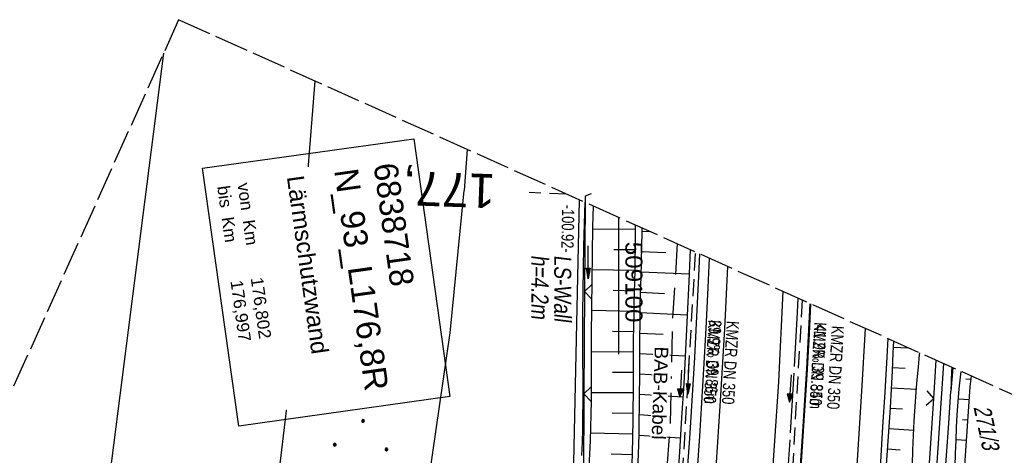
# Model space of a CAD drawing. Extents: x 508656 to 509297, y 448622 to 449584.
# Tile 52 of 53: x 509012 to 509157, y 449520 to 449584. Entities that reach past the tile are written whole.
import ezdxf
from ezdxf.enums import TextEntityAlignment as Align

# ---------------------------------------------------------------- set-up
doc = ezdxf.new("R2010")
doc.units = 0
doc.header["$LTSCALE"] = 10
doc.header["$MEASUREMENT"] = 0
for name, pattern in [('ACAD_ISO16W100', [73, 15, -6.5, 15, -6.5, 15, -7, 1, -7]), ('ACHSE', [5.5, 4, -0.5, 0.5, -0.5]), ('AUSGEZOGEN', [0]), ('LT00', [0]), ('LT14', [0.6, 0.5, -0.1]), ('LT17', [0.15, 0.1, -0.05]), ('STRICHLINIE2', [0.375, 0.25, -0.125])]:
    doc.linetypes.add(name, pattern=pattern)
doc.layers.get('0').update_dxf_attribs({"linetype": 'LT00'})
for name, color, linetype in [('--EK_FBR', 250, 'LT00'), ('--EK_Halt-Pfeil', 4, 'LT00'), ('--EK_Haltung', 7, 'STRICHLINIE2'), ('--EK_Haltung-Text', 140, 'LT00'), ('--EK_ST-93-1', 30, 'LT17'), ('--EL_DFK_AB_L', 21, 'LT00'), ('--EL_Halt-Pfeil', 4, 'LT00'), ('--EL_Haltung', 182, 'STRICHLINIE2'), ('--EL_Haltung-Text', 182, 'LT00'), ('-AX-093', 35, 'ACHSE'), ('ABSTAND', 8, 'LT00'), ('BAB-KABEL', 220, 'ACAD_ISO16W100'), ('BAB-KABEL_TEXT', 221, 'Continuous'), ('BW_TEXT_B', 20, 'AUSGEZOGEN'), ('DFK_AB_L', 21, 'LT00'), ('DFK_FLUR_NR', 250, 'LT00'), ('DFK_KATASTER', 250, 'LT00'), ('DFK_NUTZUNG', 250, 'LT00'), ('LS-WAND_TEXT', 11, 'Continuous'), ('PFEIL', 140, 'AUSGEZOGEN'), ('STROM_FREILTG', 80, 'STROMFREILEITUNG'), ('V123_AFBR_BAB', 250, 'LT00'), ('V123_BOESCH', 250, 'LT00'), ('V123_BOSCHUNG', 250, 'LT00'), ('V123_GRABEN', 250, 'LT00'), ('V123_H_BORD', 8, 'LT00'), ('V123_LD_MARK', 250, 'LT00'), ('V123_ZAUN', 40, 'LT00'), ('V124_AFBR_BAB', 250, 'LT00'), ('V124_BOESCH', 250, 'LT00'), ('V124_BOSCHUNG', 250, 'LT00'), ('V124_GRABEN', 250, 'LT00'), ('V124_H_BORD', 8, 'LT00'), ('V124_LD_MARK', 250, 'LT00'), ('V124_RASTER', 250, 'LT00'), ('V124_ZAUN', 40, 'LT00')]:
    doc.layers.add(name, color=color, linetype=linetype)
doc.layers.add('-BLATT_124-RAND', color=7, linetype='LT14', plot=False)
doc.styles.add('Beschrift', font='ARIAL.TTF')
doc.styles.add('Haltungsbeschriftung', font='ARIAL.TTF', dxfattribs={"width": 0.75})
doc.styles.get("Standard").update_dxf_attribs({"font": 'ARIAL.TTF'})
doc.styles.add('Strom', font='txt-alt.shx')
doc.linetypes.add('STROMFREILEITUNG', pattern='A,12.7,-5.5,["xx",Strom,S=2.5,R=0,X=-2.6,Y=-0.85],-4.35', length=22.55)

# ---------------------------------------------------------------- blocks, each defined once
blk = doc.blocks.new('Ackerland7')
at = {"layer": 'DFK_NUTZUNG', "color": 0, "linetype": 'ByBlock'}
for p, q in [((-4, 3.93), (-4, 3.67)), ((-3.95, 3.63), (-3.95, 3.97)), ((-3.9, 3.99), (-3.9, 3.61)), ((-3.85, 3.6), (-3.85, 4)), ((-3.8, 3.99), (-3.8, 3.61)), ((-3.75, 3.63), (-3.75, 3.97)), ((-3.7, 3.93), (-3.7, 3.67)), ((-3.65, 3.8), (-3.65, 3.8)), ((3.7, 3.93), (3.7, 3.67)), ((3.75, 3.63), (3.75, 3.97)), ((3.8, 3.99), (3.8, 3.61)), ((3.85, 3.6), (3.85, 4)), ((3.9, 3.99), (3.9, 3.61)), ((3.95, 3.63), (3.95, 3.97)), ((4, 3.93), (4, 3.67)), ((4.05, 3.8), (4.05, 3.8)), ((-7.85, 0.13), (-7.85, -0.13)), ((-7.8, -0.17), (-7.8, 0.17)), ((-7.75, 0.19), (-7.75, -0.19)), ((-7.7, -0.2), (-7.7, 0.2)), ((-7.65, 0.19), (-7.65, -0.19)), ((-7.6, -0.17), (-7.6, 0.17)), ((-7.55, 0.13), (-7.55, -0.13)), ((-7.5, 0), (-7.5, 0)), ((-0.15, 0.13), (-0.15, -0.13)), ((-0.1, -0.17), (-0.1, 0.17)), ((-0.05, 0.19), (-0.05, -0.19)), ((0, -0.2), (0, 0.2)), ((0.05, 0.19), (0.05, -0.19)), ((0.1, -0.17), (0.1, 0.17)), ((0.15, 0.13), (0.15, -0.13)), ((0.2, 0), (0.2, 0)), ((7.55, 0.13), (7.55, -0.13)), ((7.6, -0.17), (7.6, 0.17)), ((7.65, 0.19), (7.65, -0.19)), ((7.7, -0.2), (7.7, 0.2)), ((7.75, 0.19), (7.75, -0.19)), ((7.8, -0.17), (7.8, 0.17)), ((7.85, 0.13), (7.85, -0.13)), ((7.9, 0), (7.9, 0)), ((-4, -3.67), (-4, -3.93)), ((-3.95, -3.97), (-3.95, -3.63)), ((-3.9, -3.61), (-3.9, -3.99)), ((-3.85, -4), (-3.85, -3.6)), ((-3.8, -3.61), (-3.8, -3.99)), ((-3.75, -3.97), (-3.75, -3.63)), ((-3.7, -3.67), (-3.7, -3.93)), ((-3.65, -3.8), (-3.65, -3.8)), ((3.7, -3.67), (3.7, -3.93)), ((3.75, -3.97), (3.75, -3.63)), ((3.8, -3.61), (3.8, -3.99)), ((3.85, -4), (3.85, -3.6)), ((3.9, -3.61), (3.9, -3.99)), ((3.95, -3.97), (3.95, -3.63)), ((4, -3.67), (4, -3.93)), ((4.05, -3.8), (4.05, -3.8))]:
    blk.add_line(p, q, dxfattribs=at)
for points in [[(-3.65, 3.8), (-3.67, 3.89), (-3.73, 3.96), (-3.81, 3.99), (-3.89, 3.99), (-3.97, 3.96), (-4.03, 3.89), (-4.05, 3.8), (-4.03, 3.71), (-3.97, 3.64), (-3.89, 3.6), (-3.81, 3.6), (-3.73, 3.64), (-3.67, 3.71), (-3.65, 3.8)], [(4.05, 3.8), (4.03, 3.89), (3.97, 3.96), (3.89, 3.99), (3.81, 3.99), (3.73, 3.96), (3.67, 3.89), (3.65, 3.8), (3.67, 3.71), (3.73, 3.64), (3.81, 3.61), (3.89, 3.61), (3.97, 3.64), (4.03, 3.71), (4.05, 3.8)], [(-7.5, 0), (-7.52, 0.09), (-7.58, 0.16), (-7.66, 0.19), (-7.74, 0.19), (-7.82, 0.16), (-7.88, 0.09), (-7.9, 0)], [(0.2, 0), (0.18, 0.09), (0.12, 0.16), (0.04, 0.19), (-0.04, 0.19), (-0.12, 0.16), (-0.18, 0.09), (-0.2, 0)], [(-0.2, 0), (-0.18, -0.09), (-0.12, -0.16), (-0.04, -0.19), (0.04, -0.19), (0.12, -0.16), (0.18, -0.09), (0.2, 0)], [(7.9, 0), (7.88, 0.09), (7.82, 0.16), (7.74, 0.19), (7.66, 0.19), (7.58, 0.16), (7.52, 0.09), (7.5, 0)], [(7.5, 0), (7.52, -0.09), (7.58, -0.16), (7.66, -0.19), (7.74, -0.19), (7.82, -0.16), (7.88, -0.09), (7.9, 0)], [(-7.9, 0), (-7.88, -0.09), (-7.82, -0.16), (-7.74, -0.19), (-7.66, -0.19), (-7.58, -0.16), (-7.52, -0.09), (-7.5, 0)], [(-3.65, -3.8), (-3.67, -3.71), (-3.73, -3.64), (-3.81, -3.61), (-3.89, -3.61), (-3.97, -3.64), (-4.03, -3.71), (-4.05, -3.8), (-4.03, -3.89), (-3.97, -3.96), (-3.89, -3.99), (-3.81, -3.99), (-3.73, -3.96), (-3.67, -3.89), (-3.65, -3.8)], [(4.05, -3.8), (4.03, -3.71), (3.97, -3.64), (3.89, -3.61), (3.81, -3.61), (3.73, -3.64), (3.67, -3.71), (3.65, -3.8), (3.67, -3.89), (3.73, -3.96), (3.81, -3.99), (3.89, -3.99), (3.97, -3.96), (4.03, -3.89), (4.05, -3.8)]]:
    blk.add_lwpolyline(points, dxfattribs=at)
blk = doc.blocks.new('SYMB0024')
at = {"color": 0, "linetype": 'ByBlock'}
for p, q in [((-0.5, 0.5), (0, 0)), ((0, 0), (0.5, 0.5))]:
    blk.add_line(p, q, dxfattribs=at)
blk = doc.blocks.new('Pfreil3')
at = {"layer": 'PFEIL'}
blk.add_hatch(color=256, dxfattribs=at).paths.add_polyline_path([(-1.55, 0.27), (-1.55, -0.27), (0, 0)])
for p, q in [((-1.55, 0), (-4.83, 0)), ((-1.55, -0.27), (-1.55, 0.27)), ((-1.55, 0.27), (0, 0)), ((0, 0), (-1.55, -0.27))]:
    blk.add_line(p, q, dxfattribs=at)
blk = doc.blocks.new('SYMB0070')
at = {"color": 0, "linetype": 'ByBlock'}
for p, q in [((-0.5, 0), (0.2, 0)), ((0.5, 0), (0.2, 0.1)), ((0.2, 0.1), (0.2, 0)), ((0.468, 0), (0.21, 0.086)), ((0.21, 0.086), (0.21, -0.086)), ((0.21, -0.086), (0.468, 0)), ((0.22, -0.072), (0.437, 0)), ((0.23, -0.058), (0.405, 0)), ((0.24, -0.045), (0.374, 0)), ((0.342, 0), (0.25, 0.031)), ((0.25, 0.031), (0.25, -0.031)), ((0.25, -0.031), (0.342, 0)), ((0.26, -0.017), (0.31, 0)), ((0.27, -0.003), (0.279, 0))]:
    blk.add_line(p, q, dxfattribs=at)
for points in [[(0.2, 0), (0.2, -0.1), (0.5, 0)], [(0.437, 0), (0.22, 0.072), (0.22, -0.072)], [(0.405, 0), (0.23, 0.058), (0.23, -0.058)], [(0.374, 0), (0.24, 0.045), (0.24, -0.045)], [(0.31, 0), (0.26, 0.017), (0.26, -0.017)], [(0.279, 0), (0.27, 0.003), (0.27, -0.003)]]:
    blk.add_lwpolyline(points, dxfattribs=at)

msp = doc.modelspace()

# ---------------------------------------------------------------- linework, layer by layer
at = {"layer": '--EK_FBR'}
for points in [[(509113.29, 449548.6), (509113.1, 449544.31), (509112.8, 449538.31), (509112.46, 449532.31), (509112.17, 449527.4), (509111.86, 449522.49), (509111.52, 449517.58), (509111.18, 449512.67), (509110.81, 449507.76), (509110.5, 449503.71), (509110.18, 449499.67), (509109.84, 449495.63), (509109.49, 449491.59), (509109.12, 449487.55), (509108.74, 449483.51), (509108.32, 449479.44), (509107.89, 449475.38), (509107.45, 449471.31), (509107.19, 449469.09)], [(509113.29, 449548.6), (509113.1, 449544.31), (509112.8, 449538.31), (509112.46, 449532.31), (509112.17, 449527.4), (509111.86, 449522.49), (509111.52, 449517.58)], [(509139.47, 449536.82), (509139.32, 449534.06), (509139.03, 449528.95), (509138.72, 449523.85), (509138.39, 449518.74), (509138.06, 449513.85), (509137.71, 449508.96), (509137.35, 449504.07), (509136.96, 449499.18), (509136.55, 449494.29), (509136.12, 449489.41), (509135.54, 449483.32), (509134.93, 449477.24), (509134.46, 449472.9)], [(509139.47, 449536.82), (509139.32, 449534.06), (509139.03, 449528.95), (509138.72, 449523.85), (509138.39, 449518.74)]]:
    msp.add_lwpolyline(points, dxfattribs=at)
at = {"layer": '--EK_FBR', "color": 2}
for points in [[(509124.07, 449543.75), (509123.44, 449530.48), (509121.8, 449505.95), (509119.59, 449481.01), (509116.77, 449456.23), (509113.4, 449431.12), (509109.81, 449407.98), (509105.68, 449383.39), (509101.06, 449359.11), (509095.5, 449333.99), (509089.82, 449310.41), (509083.59, 449286.5), (509076.87, 449262.76), (509069.49, 449238.53), (509061.82, 449215.22), (509053.46, 449191.47), (509044.76, 449168.12), (509035.9, 449145.98)], [(509124.07, 449543.75), (509123.44, 449530.48), (509121.8, 449505.95), (509119.59, 449481.01), (509118.41, 449470.65)], [(509115.49, 449417.87), (509116.42, 449424.03), (509117.31, 449430.19), (509118.03, 449435.2), (509118.72, 449440.21), (509119.41, 449445.23), (509120.07, 449450.25), (509120.71, 449455.27), (509121.34, 449460.29), (509122.05, 449466.29), (509122.74, 449472.29), (509123.39, 449478.3), (509124, 449484.31), (509124.57, 449490.32), (509125.01, 449495.18), (509125.43, 449500.04), (509125.82, 449504.9), (509126.19, 449509.76), (509126.54, 449514.62), (509126.88, 449519.48), (509127.27, 449525.5), (509127.64, 449531.51), (509127.98, 449537.53), (509128.2, 449541.89)], [(509122.62, 449471.24), (509122.74, 449472.29), (509123.39, 449478.3), (509124, 449484.31), (509124.57, 449490.32), (509125.01, 449495.18), (509125.43, 449500.04), (509125.82, 449504.9), (509126.19, 449509.76), (509126.54, 449514.62), (509126.88, 449519.48), (509127.27, 449525.5), (509127.64, 449531.51), (509127.98, 449537.53), (509128.2, 449541.89)]]:
    msp.add_lwpolyline(points, dxfattribs=at)
at = {"layer": '--EK_Haltung'}
for p, q in [((509111.24, 449549.28), (509108.98, 449510.98)), ((509126.94, 449542.46), (509125.06, 449510.27))]:
    msp.add_line(p, q, dxfattribs=at)
at = {"layer": '--EK_ST-93-1', "ltscale": 2.5}
msp.add_line((509092.35, 449558.03), (509086.91, 449558.23), dxfattribs=at)
at = {"layer": '--EL_DFK_AB_L'}
msp.add_line((509147.66, 449533.13), (509146.46, 449515.49), dxfattribs=at)
at = {"layer": '--EL_Haltung'}
for p, q in [((509111.24, 449549.28), (509108.98, 449510.98)), ((509126.94, 449542.46), (509125.06, 449510.27))]:
    msp.add_line(p, q, dxfattribs=at)
at = {"layer": '-AX-093', "ltscale": 0.2}
msp.add_lwpolyline([(509126.29, 449542.75), (509126.2, 449540.71), (509125.67, 449530.94), (509125.06, 449521.17), (509124.38, 449511.41), (509123.61, 449501.66), (509122.76, 449491.91), (509121.83, 449482.17), (509120.83, 449472.43), (509119.74, 449462.71), (509118.57, 449452.99), (509117.33, 449443.29), (509116, 449433.59), (509114.6, 449423.91), (509113.12, 449414.23)], dxfattribs=at)
at = {"layer": '-BLATT_124-RAND'}
msp.add_lwpolyline([(509035.49, 449583.61), (508655.9, 448740.09), (508917.62, 448622.31), (509297.21, 449465.84), (509035.49, 449583.61)], dxfattribs=at)
at = {"layer": 'BAB-KABEL', "ltscale": 0.03, "flags": 128}
msp.add_lwpolyline([(509108.57, 449550.72), (509108.56, 449549.91), (509107.92, 449539.68), (509107.54, 449523.74), (509106.02, 449504.51), (509103.03, 449469.79), (509099.69, 449441.65), (509096.19, 449417.97), (509091.43, 449386.81), (509087.45, 449364.56), (509073.8, 449340.61), (509065.65, 449326.08), (509057.69, 449300.15), (509049.55, 449273.99), (509041.41, 449242.62), (509046.43, 449233.11), (509037.95, 449223.26), (509025.31, 449191.33), (509014.57, 449162.42), (509007.47, 449145.09), (509000.03, 449125.03), (508990.33, 449099.73), (508968.68, 449052.62), (508956.38, 449026.63), (508943.19, 449006.54), (508939.16, 449000.14), (508916.25, 448963.75), (508910.66, 448958.26), (508886.53, 448934.14), (508866.42, 448912.56), (508852.81, 448898.73), (508848.23, 448890.1), (508832.93, 448862.84), (508820.42, 448838.04), (508819.4, 448835.45), (508822.64, 448825.3), (508822.42, 448824.29), (508817.73, 448816.93), (508806.46, 448816.82), (508794.74, 448812.14), (508785, 448797.19), (508766.93, 448769.7), (508761.41, 448761.66), (508751.07, 448746.06), (508734.06, 448723.74), (508723.72, 448711.34), (508722.68, 448710.04)], dxfattribs=at)
at = {"layer": 'DFK_AB_L'}
for p, q in [((509093.2, 449508.4), (509094.25, 449557.17)), ((509147.66, 449533.13), (509146.46, 449515.49))]:
    msp.add_line(p, q, dxfattribs=at)
at = {"layer": 'DFK_KATASTER'}
for p, q in [((509052.47, 449536.5), (509055.51, 449574.6)), ((509077.81, 449564.57), (509077.34, 449558.56)), ((509075.29, 449537.65), (509077.34, 449558.56)), ((509069.03, 449493.94), (509075.29, 449537.65)), ((509052.47, 449536.5), (509049.31, 449510.16))]:
    msp.add_line(p, q, dxfattribs=at)
at = {"layer": 'STROM_FREILTG', "ltscale": 0.05, "flags": 128}
msp.add_lwpolyline([(509033.27, 449578.68), (509017.41, 449454.42), (508996.22, 449295.18), (508983.97, 449207.54)], dxfattribs=at)
at = {"layer": 'V123_AFBR_BAB'}
for points in [[(509113.29, 449548.6), (509113.1, 449544.31), (509112.8, 449538.31), (509112.46, 449532.31), (509112.17, 449527.4), (509111.86, 449522.49), (509111.52, 449517.58), (509111.18, 449512.67), (509110.81, 449507.76), (509110.5, 449503.71), (509110.18, 449499.67), (509109.84, 449495.63), (509109.49, 449491.59), (509109.12, 449487.55), (509108.74, 449483.51), (509108.32, 449479.44), (509107.89, 449475.38), (509107.45, 449471.31), (509107.19, 449469.09)], [(509139.47, 449536.82), (509139.32, 449534.06), (509139.03, 449528.95), (509138.72, 449523.85), (509138.39, 449518.74), (509138.06, 449513.85), (509137.71, 449508.96), (509137.35, 449504.07), (509136.96, 449499.18), (509136.55, 449494.29), (509136.12, 449489.41), (509135.54, 449483.32), (509134.93, 449477.24), (509134.46, 449472.9)]]:
    msp.add_lwpolyline(points, dxfattribs=at)
at = {"layer": 'V123_AFBR_BAB', "color": 0}
for points in [[(509124.07, 449543.75), (509123.44, 449530.48), (509121.8, 449505.95), (509119.59, 449481.01), (509118.41, 449470.65)], [(509122.62, 449471.24), (509122.74, 449472.29), (509123.39, 449478.3), (509124, 449484.31), (509124.57, 449490.32), (509125.01, 449495.18), (509125.43, 449500.04), (509125.82, 449504.9), (509126.19, 449509.76), (509126.54, 449514.62), (509126.88, 449519.48), (509127.27, 449525.5), (509127.64, 449531.51), (509127.98, 449537.53), (509128.2, 449541.89)]]:
    msp.add_lwpolyline(points, dxfattribs=at)
at = {"layer": 'V123_BOESCH'}
for points in [[(509101.89, 449516.74), (509102.02, 449519.69), (509102.1, 449522.64), (509102.14, 449524.63), (509102.16, 449526.62), (509102.18, 449528.61), (509102.18, 449530.61), (509102.19, 449532.6), (509102.2, 449534.59), (509102.21, 449536.59), (509102.24, 449538.58), (509102.27, 449540.23), (509102.31, 449541.89), (509102.35, 449543.54), (509102.39, 449545.19), (509102.42, 449546.84), (509102.45, 449548.5), (509102.47, 449550.15), (509102.47, 449551.78), (509102.47, 449553.4), (509102.47, 449553.47)], [(509102.78, 449516.81), (509102.91, 449519.78), (509103, 449522.76), (509103.04, 449524.79), (509103.07, 449526.82), (509103.09, 449528.86), (509103.1, 449530.89), (509103.11, 449532.93), (509103.12, 449534.96), (509103.14, 449536.99), (509103.16, 449539.03), (509103.19, 449541.3), (509103.24, 449543.57), (509103.29, 449545.84), (509103.34, 449548.12), (509103.4, 449550.39), (509103.44, 449552.36), (509103.45, 449553.03)], [(509140.3, 449536.45), (509140.23, 449534.71), (509140.1, 449532.06), (509139.97, 449529.4), (509139.81, 449526.63), (509139.64, 449523.85), (509139.45, 449521.07), (509139.26, 449518.3), (509139.05, 449515.52), (509138.84, 449512.74), (509138.63, 449509.97), (509138.41, 449507.19), (509138.19, 449504.42), (509137.95, 449501.34), (509137.71, 449498.27), (509137.47, 449495.2), (509137.22, 449492.12), (509136.96, 449489.05), (509136.69, 449485.98), (509136.4, 449482.91), (509136.08, 449479.7), (509135.75, 449476.5), (509135.39, 449473.3), (509135.36, 449473.02)], [(509143.1, 449518.32), (509143.17, 449520.45), (509143.25, 449522.59), (509143.36, 449524.73), (509143.48, 449526.86), (509143.64, 449529), (509143.79, 449530.82), (509143.96, 449532.64), (509144.15, 449534.47), (509144.17, 449534.71)], [(509148.86, 449532.6), (509148.84, 449532.03), (509148.73, 449529.09)], [(509148.41, 449474.84), (509148.6, 449476.55), (509149.61, 449500.89), (509151.55, 449529.71), (509151.75, 449531.3)]]:
    msp.add_lwpolyline(points, dxfattribs=at)
at = {"layer": 'V123_BOSCHUNG'}
for p, q in [((509102.47, 449552.86), (509096.19, 449552.84)), ((509104.64, 449552.49), (509103.44, 449552.54)), ((509102.47, 449549.84), (509099.3, 449549.85)), ((509106.92, 449549.4), (509103.38, 449549.54)), ((509102.42, 449546.8), (509096.09, 449546.89)), ((509110.34, 449546.25), (509103.31, 449546.54)), ((509102.35, 449543.78), (509099.2, 449543.85)), ((509106.72, 449543.4), (509103.24, 449543.56)), ((509102.28, 449540.78), (509096.02, 449540.92)), ((509110.07, 449540.23), (509103.18, 449540.57)), ((509102.23, 449537.81), (509099.12, 449537.85)), ((509106.53, 449537.4), (509103.14, 449537.58)), ((509140.26, 449535.54), (509142.53, 449535.45)), ((509102.2, 449534.83), (509096, 449534.87)), ((509109.77, 449534.23), (509103.12, 449534.57)), ((509140.13, 449532.55), (509142.03, 449532.46)), ((509102.19, 449531.84), (509099.09, 449531.85)), ((509106.35, 449531.4), (509103.1, 449531.58)), ((509151.69, 449530.79), (509150.9, 449530.87)), ((509139.98, 449529.57), (509143.67, 449529.37)), ((509148.75, 449529.69), (509148.78, 449529.69)), ((509102.18, 449528.83), (509095.98, 449528.87)), ((509109.43, 449528.22), (509103.09, 449528.59)), ((509151.42, 449527.82), (509149.84, 449527.94)), ((509139.81, 449526.59), (509141.63, 449526.48)), ((509102.15, 449525.81), (509099.05, 449525.85)), ((509106.15, 449525.4), (509103.05, 449525.6)), ((509139.62, 449523.6), (509143.29, 449523.37)), ((509151.22, 449524.84), (509150.43, 449524.89)), ((509102.1, 449522.77), (509095.88, 449522.93)), ((509109.06, 449522.21), (509102.99, 449522.6)), ((509151.02, 449521.85), (509149.5, 449521.94)), ((509102.02, 449519.74), (509098.89, 449519.85)), ((509139.42, 449520.62), (509141.29, 449520.49))]:
    msp.add_line(p, q, dxfattribs=at)
at = {"layer": 'V123_GRABEN'}
for points in [[(509095.03, 449556.82), (509094.94, 449553.65), (509094.86, 449550.38), (509094.8, 449547.11), (509094.75, 449543.84), (509094.73, 449540.56), (509094.72, 449537.29), (509094.72, 449535.33), (509094.73, 449533.37), (509094.74, 449531.41), (509094.75, 449529.45), (509094.75, 449527.5), (509094.73, 449525.54), (509094.7, 449523.58), (509094.65, 449521.63), (509094.58, 449519.67)], [(509096.27, 449556.26), (509096.2, 449553.2), (509096.12, 449549.24), (509096.06, 449545.27), (509096.02, 449541.31), (509096, 449537.34), (509096, 449535.4), (509096, 449533.46), (509095.99, 449531.52), (509095.98, 449529.58), (509095.97, 449527.64), (509095.94, 449525.7), (509095.9, 449523.76), (509095.84, 449521.82), (509095.76, 449519.88), (509095.65, 449517.95)], [(509110.5, 449549.86), (509110.3, 449545.17), (509110.07, 449540.18), (509109.82, 449535.18), (509109.55, 449530.19), (509109.25, 449525.2), (509108.93, 449520.21), (509108.59, 449515.22), (509108.21, 449510.24), (509107.85, 449505.79), (509107.47, 449501.33), (509107.07, 449496.88), (509106.64, 449492.44), (509106.2, 449487.99), (509105.74, 449483.54), (509105.22, 449478.69), (509104.69, 449473.84), (509104.14, 449468.99), (509104.1, 449468.66)], [(509111.87, 449549.24), (509111.74, 449545.97), (509111.55, 449542), (509111.34, 449538.03), (509111.12, 449534.05), (509110.89, 449530.08), (509110.64, 449526.11), (509110.38, 449522.14), (509110.11, 449518.17), (509109.84, 449514.2), (509109.57, 449510.23), (509109.34, 449506.9), (509109.1, 449503.56), (509108.86, 449500.23), (509108.61, 449496.89), (509108.34, 449493.56), (509108.07, 449490.23), (509107.78, 449486.9), (509107.46, 449483.57), (509107.16, 449480.52), (509106.84, 449477.47), (509106.51, 449474.43), (509106.17, 449471.38), (509105.88, 449468.9)], [(509149.01, 449532.53), (509148.73, 449529.09)], [(509149.38, 449518.02), (509149.43, 449519.93), (509149.49, 449521.83), (509149.57, 449523.74), (509149.67, 449525.64), (509149.8, 449527.54), (509149.96, 449529.44), (509150.13, 449531.13), (509150.23, 449531.98)], [(509145.19, 449474.4), (509145.24, 449475.12), (509145.51, 449479.39), (509145.77, 449483.67), (509146.04, 449487.95), (509146.3, 449492.22), (509146.57, 449496.5), (509146.84, 449500.77), (509147.15, 449505.49), (509147.46, 449510.21), (509147.77, 449514.93), (509148.09, 449519.65), (509148.41, 449524.37), (509148.73, 449529.09)]]:
    msp.add_lwpolyline(points, dxfattribs=at)
at = {"layer": 'V123_H_BORD'}
msp.add_lwpolyline([(509122.38, 449471.21), (509122.55, 449472.71), (509123.45, 449481.22), (509124.3, 449489.75), (509125.08, 449498.28), (509125.81, 449506.81), (509126.47, 449515.35), (509127.06, 449523.9), (509127.6, 449532.44), (509128.07, 449540.99), (509128.11, 449541.93)], dxfattribs=at)
at = {"layer": 'V123_LD_MARK'}
for points in [[(509109.89, 449469.47), (509110.51, 449475.01), (509111.58, 449485.52), (509112.56, 449496.05), (509113.45, 449506.58), (509114.24, 449517.12), (509114.95, 449527.67), (509115.56, 449538.22), (509116.02, 449547.38)], [(509136.16, 449538.31), (509135.63, 449529.07), (509134.97, 449518.98), (509134.23, 449508.9), (509133.4, 449498.83), (509132.49, 449488.76), (509131.5, 449478.7), (509130.83, 449472.39)]]:
    msp.add_lwpolyline(points, dxfattribs=at)
at = {"layer": 'V123_ZAUN'}
for p, q in [((509095, 449543.7), (509094.91, 449528.7)), ((509146.22, 449528.02), (509146.59, 449533.62)), ((509094.91, 449528.7), (509094.82, 449513.7)), ((509145.24, 449513.05), (509146.22, 449528.02))]:
    msp.add_line(p, q, dxfattribs=at)
msp.add_lwpolyline([(509096, 449558.06), (509095.08, 449557.72), (509095, 449543.7)], dxfattribs=at)
at = {"layer": 'V124_AFBR_BAB'}
for points in [[(509113.29, 449548.6), (509113.1, 449544.31), (509112.8, 449538.31), (509112.46, 449532.31), (509112.17, 449527.4), (509111.86, 449522.49), (509111.52, 449517.58)], [(509139.47, 449536.82), (509139.32, 449534.06), (509139.03, 449528.95), (509138.72, 449523.85), (509138.39, 449518.74)]]:
    msp.add_lwpolyline(points, dxfattribs=at)
at = {"layer": 'V124_AFBR_BAB', "color": 0}
for points in [[(509124.07, 449543.75), (509123.44, 449530.48), (509121.8, 449505.95), (509119.59, 449481.01), (509116.77, 449456.23), (509113.4, 449431.12), (509109.81, 449407.98), (509105.68, 449383.39), (509101.06, 449359.11), (509095.5, 449333.99), (509089.82, 449310.41), (509083.59, 449286.5), (509076.87, 449262.76), (509069.49, 449238.53), (509061.82, 449215.22), (509053.46, 449191.47), (509044.76, 449168.12), (509035.9, 449145.98)], [(509115.49, 449417.87), (509116.42, 449424.03), (509117.31, 449430.19), (509118.03, 449435.2), (509118.72, 449440.21), (509119.41, 449445.23), (509120.07, 449450.25), (509120.71, 449455.27), (509121.34, 449460.29), (509122.05, 449466.29), (509122.74, 449472.29), (509123.39, 449478.3), (509124, 449484.31), (509124.57, 449490.32), (509125.01, 449495.18), (509125.43, 449500.04), (509125.82, 449504.9), (509126.19, 449509.76), (509126.54, 449514.62), (509126.88, 449519.48), (509127.27, 449525.5), (509127.64, 449531.51), (509127.98, 449537.53), (509128.2, 449541.89)]]:
    msp.add_lwpolyline(points, dxfattribs=at)
at = {"layer": 'V124_BOESCH'}
for points in [[(509101.89, 449516.74), (509102.02, 449519.69), (509102.1, 449522.64), (509102.14, 449524.63), (509102.16, 449526.62), (509102.18, 449528.61), (509102.18, 449530.61), (509102.19, 449532.6), (509102.2, 449534.59), (509102.21, 449536.59), (509102.24, 449538.58), (509102.27, 449540.23), (509102.31, 449541.89), (509102.35, 449543.54), (509102.39, 449545.19), (509102.42, 449546.84), (509102.45, 449548.5), (509102.47, 449550.15), (509102.47, 449551.78), (509102.47, 449553.4), (509102.47, 449553.47)], [(509102.78, 449516.81), (509102.91, 449519.78), (509103, 449522.76), (509103.04, 449524.79), (509103.07, 449526.82), (509103.09, 449528.86), (509103.1, 449530.89), (509103.11, 449532.93), (509103.12, 449534.96), (509103.14, 449536.99), (509103.16, 449539.03), (509103.19, 449541.3), (509103.24, 449543.57), (509103.29, 449545.84), (509103.34, 449548.12), (509103.4, 449550.39), (509103.44, 449552.36), (509103.45, 449553.03)], [(509140.3, 449536.45), (509140.23, 449534.71), (509140.1, 449532.06), (509139.97, 449529.4), (509139.81, 449526.63), (509139.64, 449523.85), (509139.45, 449521.07), (509139.26, 449518.3)], [(509143.1, 449518.32), (509143.17, 449520.45), (509143.25, 449522.59), (509143.36, 449524.73), (509143.48, 449526.86), (509143.64, 449529), (509143.79, 449530.82), (509143.96, 449532.64), (509144.15, 449534.47), (509144.17, 449534.71)], [(509148.86, 449532.6), (509148.84, 449532.03), (509148.73, 449529.09)], [(509144.87, 449442.56), (509148.6, 449476.55), (509149.61, 449500.89), (509151.55, 449529.71), (509151.75, 449531.3)]]:
    msp.add_lwpolyline(points, dxfattribs=at)
at = {"layer": 'V124_BOSCHUNG'}
for p, q in [((509102.47, 449552.86), (509096.19, 449552.84)), ((509104.64, 449552.49), (509103.44, 449552.54)), ((509102.47, 449549.84), (509099.3, 449549.85)), ((509106.92, 449549.4), (509103.38, 449549.54)), ((509102.42, 449546.8), (509096.09, 449546.89)), ((509110.34, 449546.25), (509103.31, 449546.54)), ((509102.35, 449543.78), (509099.2, 449543.85)), ((509106.72, 449543.4), (509103.24, 449543.56)), ((509102.28, 449540.78), (509096.02, 449540.92)), ((509110.07, 449540.23), (509103.18, 449540.57)), ((509102.23, 449537.81), (509099.12, 449537.85)), ((509106.53, 449537.4), (509103.14, 449537.58)), ((509140.26, 449535.54), (509142.53, 449535.45)), ((509102.2, 449534.83), (509096, 449534.87)), ((509109.77, 449534.23), (509103.12, 449534.57)), ((509140.13, 449532.55), (509142.03, 449532.46)), ((509102.19, 449531.84), (509099.09, 449531.85)), ((509106.35, 449531.4), (509103.1, 449531.58)), ((509151.69, 449530.79), (509150.9, 449530.87)), ((509139.98, 449529.57), (509143.67, 449529.37)), ((509148.75, 449529.69), (509148.78, 449529.69)), ((509102.18, 449528.83), (509095.98, 449528.87)), ((509109.43, 449528.22), (509103.09, 449528.59)), ((509151.42, 449527.82), (509149.84, 449527.94)), ((509139.81, 449526.59), (509141.63, 449526.48)), ((509102.15, 449525.81), (509099.05, 449525.85)), ((509106.15, 449525.4), (509103.05, 449525.6)), ((509139.62, 449523.6), (509143.29, 449523.37)), ((509151.22, 449524.84), (509150.43, 449524.89)), ((509102.1, 449522.77), (509095.88, 449522.93)), ((509109.06, 449522.21), (509102.99, 449522.6)), ((509151.02, 449521.85), (509149.5, 449521.94)), ((509102.02, 449519.74), (509098.89, 449519.85)), ((509139.42, 449520.62), (509141.29, 449520.49))]:
    msp.add_line(p, q, dxfattribs=at)
at = {"layer": 'V124_GRABEN'}
msp.add_line((509149.01, 449532.53), (509148.73, 449529.09), dxfattribs=at)
for points in [[(509095.03, 449556.82), (509094.94, 449553.65), (509094.86, 449550.38), (509094.8, 449547.11), (509094.75, 449543.84), (509094.73, 449540.56), (509094.72, 449537.29), (509094.72, 449535.33), (509094.73, 449533.37), (509094.74, 449531.41), (509094.75, 449529.45), (509094.75, 449527.5), (509094.73, 449525.54), (509094.7, 449523.58), (509094.65, 449521.63), (509094.58, 449519.67)], [(509096.27, 449556.26), (509096.2, 449553.2), (509096.12, 449549.24), (509096.06, 449545.27), (509096.02, 449541.31), (509096, 449537.34), (509096, 449535.4), (509096, 449533.46), (509095.99, 449531.52), (509095.98, 449529.58), (509095.97, 449527.64), (509095.94, 449525.7), (509095.9, 449523.76), (509095.84, 449521.82), (509095.76, 449519.88), (509095.65, 449517.95)], [(509110.5, 449549.86), (509110.3, 449545.17), (509110.07, 449540.18), (509109.82, 449535.18), (509109.55, 449530.19), (509109.25, 449525.2), (509108.93, 449520.21), (509108.59, 449515.22)], [(509111.87, 449549.24), (509111.74, 449545.97), (509111.55, 449542), (509111.34, 449538.03), (509111.12, 449534.05), (509110.89, 449530.08), (509110.64, 449526.11), (509110.38, 449522.14), (509110.11, 449518.17)], [(509149.38, 449518.02), (509149.43, 449519.93), (509149.49, 449521.83), (509149.57, 449523.74), (509149.67, 449525.64), (509149.8, 449527.54), (509149.96, 449529.44), (509150.13, 449531.13), (509150.23, 449531.98)], [(509148.09, 449519.65), (509148.41, 449524.37), (509148.73, 449529.09)]]:
    msp.add_lwpolyline(points, dxfattribs=at)
at = {"layer": 'V124_H_BORD'}
msp.add_lwpolyline([(509114.64, 449413.44), (509115.92, 449421.82), (509117.16, 449430.21), (509118.35, 449438.7), (509119.49, 449447.19), (509120.56, 449455.69), (509121.59, 449464.19), (509122.55, 449472.71), (509123.45, 449481.22), (509124.3, 449489.75), (509125.08, 449498.28), (509125.81, 449506.81), (509126.47, 449515.35), (509127.06, 449523.9), (509127.6, 449532.44), (509128.07, 449540.99), (509128.11, 449541.93)], dxfattribs=at)
at = {"layer": 'V124_LD_MARK'}
for points in [[(509081.95, 449312.82), (509084.38, 449322.73), (509086.71, 449332.67), (509088.96, 449342.63), (509091.12, 449352.61), (509093.2, 449362.61), (509095.19, 449372.62), (509097.09, 449382.65), (509098.91, 449392.7), (509100.64, 449402.77), (509102.28, 449412.85), (509103.84, 449422.94), (509105.31, 449433.04), (509106.75, 449443.52), (509108.09, 449454), (509109.35, 449464.5), (509110.51, 449475.01), (509111.58, 449485.52), (509112.56, 449496.05), (509113.45, 449506.58), (509114.24, 449517.12), (509114.95, 449527.67), (509115.56, 449538.22), (509116.02, 449547.38)], [(509136.16, 449538.31), (509135.63, 449529.07), (509134.97, 449518.98), (509134.23, 449508.9), (509133.4, 449498.83), (509132.49, 449488.76), (509131.5, 449478.7), (509130.43, 449468.65), (509129.27, 449458.61), (509128.04, 449448.58), (509126.72, 449438.56), (509125.32, 449428.55), (509123.85, 449418.61), (509122.3, 449408.69), (509120.68, 449398.77), (509118.97, 449388.88), (509117.18, 449378.99), (509115.31, 449369.13), (509113.35, 449359.27), (509111.32, 449349.44), (509109.2, 449339.62), (509107, 449329.82), (509104.72, 449320.04), (509102.35, 449310.26)]]:
    msp.add_lwpolyline(points, dxfattribs=at)
at = {"layer": 'V124_RASTER'}
msp.add_line((509100, 449554.58), (509100, 449534.51), dxfattribs=at)
at = {"layer": 'V124_ZAUN'}
for p, q in [((509095.08, 449556.8), (509095, 449543.7)), ((509095, 449543.7), (509094.91, 449528.7)), ((509146.22, 449528.02), (509146.59, 449533.62)), ((509094.91, 449528.7), (509094.82, 449513.7)), ((509145.24, 449513.05), (509146.22, 449528.02))]:
    msp.add_line(p, q, dxfattribs=at)

# ---------------------------------------------------------------- block references
at = {"layer": '--EK_Halt-Pfeil', "xscale": 4.000000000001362, "yscale": 4, "zscale": 4, "rotation": 266.6614199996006}
msp.add_blockref('SYMB0070', (509125.18, 449529.47), dxfattribs=at)
at = {"layer": '--EL_Halt-Pfeil', "xscale": 4.000000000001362, "yscale": 4, "zscale": 4, "rotation": 266.6614199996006}
msp.add_blockref('SYMB0070', (509125.18, 449529.47), dxfattribs=at)
at = {"layer": 'DFK_NUTZUNG', "rotation": 264.7376999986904}
msp.add_blockref('Ackerland7', (509061.82, 449517.06), dxfattribs=at)
at = {"layer": 'PFEIL'}
for p, rotation in [((509095.56, 449545.58), 270), ((509110.16, 449528.64), 267.4539605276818)]:
    msp.add_blockref('Pfreil3', p, dxfattribs=dict(at, rotation=rotation))
at = {"layer": 'V123_ZAUN', "zscale": 2.1}
for p, xscale, yscale, rotation in [((509095, 449543.7), 2.100000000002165, 2.099999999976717, 269.661749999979), ((509094.91, 449528.7), 2.100000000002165, 2.099999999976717, 269.661749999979), ((509146.22, 449528.02), 2.1, 2.1, 86.2381)]:
    msp.add_blockref('SYMB0024', p, dxfattribs=dict(at, xscale=xscale, yscale=yscale, rotation=rotation))
at = {"layer": 'V124_ZAUN', "yscale": 2.099999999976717, "zscale": 2.1}
for p, xscale, rotation in [((509095, 449543.7), 2.09999999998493, 269.661709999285), ((509094.91, 449528.7), 2.09999999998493, 269.661709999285), ((509146.22, 449528.02), 2.100000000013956, 86.23556999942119)]:
    msp.add_blockref('SYMB0024', p, dxfattribs=dict(at, xscale=xscale, rotation=rotation))

# ---------------------------------------------------------------- texts
at = {"layer": '--EK_Haltung-Text', "style": 'Haltungsbeschriftung', "width": 0.75}
for s, rotation, p in [('39.9‰ 39.86m', -93.37, (509113.32, 449539.6)), ('KMZR DN 350', -93.37, (509115.87, 449539.45)), ('41.9‰ 39.84m', -93.3386, (509128.73, 449538.88)), ('KMZR DN 350', -93.3386, (509131.28, 449538.73))]:
    msp.add_text(s, height=1.8, rotation=rotation, dxfattribs=at).set_placement(p)
at = {"layer": '--EK_ST-93-1', "style": 'Beschrift'}
msp.add_text('177,000', height=5, rotation=-182.0924, dxfattribs=at).set_placement((509081.91, 449558.42), align=Align.MIDDLE_LEFT)
at = {"layer": '--EL_Haltung-Text', "style": 'Haltungsbeschriftung', "width": 0.75}
for rotation, p in [(-93.37, (509113.19, 449539.58)), (-93.3386, (509128.7, 449539.25))]:
    msp.add_text('KMZR DN 350', height=1.8, rotation=rotation, dxfattribs=at).set_placement(p)
at = {"layer": 'ABSTAND', "width": 0.75}
msp.add_text(' -100.92-', height=1.8, rotation=-91.2303, dxfattribs=at).set_placement((509091.75, 449556.99))
at = {"layer": 'DFK_FLUR_NR', "oblique": 13.754, "width": 0.75}
msp.add_text('271/3', height=2.5, rotation=-77.8791, dxfattribs=at).set_placement((509152.03, 449526.76))
at = {"layer": 'V124_RASTER', "width": 1.017}
msp.add_text(' 509100', height=2.5, rotation=-90.0017, dxfattribs=at).set_placement((509101, 449552.01))

# ---------------------------------------------------------------- next in the draw order: texts
at = {"layer": 'BAB-KABEL_TEXT', "insert": (509105.05, 449528.85), "char_height": 2, "attachment_point": 8, "rotation": 268.0231, "style": 'Beschrift', "bg_fill": 3, "box_fill_scale": 1.1, "bg_fill_color": 256, "bg_fill_transparency": 3934117}
msp.add_mtext('BAB-Kabel', dxfattribs=at)
at = {"layer": 'BW_TEXT_B', "insert": (509067.53, 449562.81), "char_height": 2, "width": 32.8506, "attachment_point": 1, "rotation": 277.9506, "style": 'Beschrift', "bg_fill": 3, "box_fill_scale": 1.5, "bg_fill_color": 256, "bg_fill_transparency": 3938427}
msp.add_mtext('\\pt10,14;{\\Funir_o|c0;\\H1.75x;6838718}\\P\\ptz;{\\H1.75x;N_93_L176,8R\\W0.8;\\P\\H0.3714x;\\W1;\\P\\H1.924x;Lärmschutzwand\\P\\H0.1999x;\\P\\H3.602x;\\P\\pt14;von  Km^I176,802\\Pbis  Km^I176,997}', dxfattribs=at)
at = {"layer": 'LS-WAND_TEXT', "insert": (509087.23, 449549.08), "char_height": 2.5, "attachment_point": 7, "rotation": 269.9506, "line_spacing_factor": 0.8, "style": 'Beschrift', "bg_fill": 3, "box_fill_scale": 1, "bg_fill_color": 256, "bg_fill_transparency": 7190816}
msp.add_mtext('{\\Q7;\\W0.8;LS-Wall\\Ph=4.2m}', dxfattribs=at)

# ---------------------------------------------------------------- next in the draw order: linework, layer by layer
at = {"layer": '--EL_DFK_AB_L'}
msp.add_line((509093.2, 449508.4), (509094.25, 449557.17), dxfattribs=at)
at = {"layer": 'BW_TEXT_B'}
msp.add_lwpolyline([(509069.98, 449566.13), (509075.27, 449528.29), (509044.3, 449523.96), (509039.01, 449561.8)], close=True, dxfattribs=at)

# ---------------------------------------------------------------- next in the draw order: block references
at = {"layer": '--EK_Halt-Pfeil', "xscale": 4.00000000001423, "yscale": 4, "zscale": 4, "rotation": 266.6299700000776}
msp.add_blockref('SYMB0070', (509109.11, 449530.19), dxfattribs=at)
at = {"layer": '--EL_Halt-Pfeil', "xscale": 4.00000000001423, "yscale": 4, "zscale": 4, "rotation": 266.6299700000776}
msp.add_blockref('SYMB0070', (509109.11, 449530.19), dxfattribs=at)

doc.saveas('drawing.dxf')
